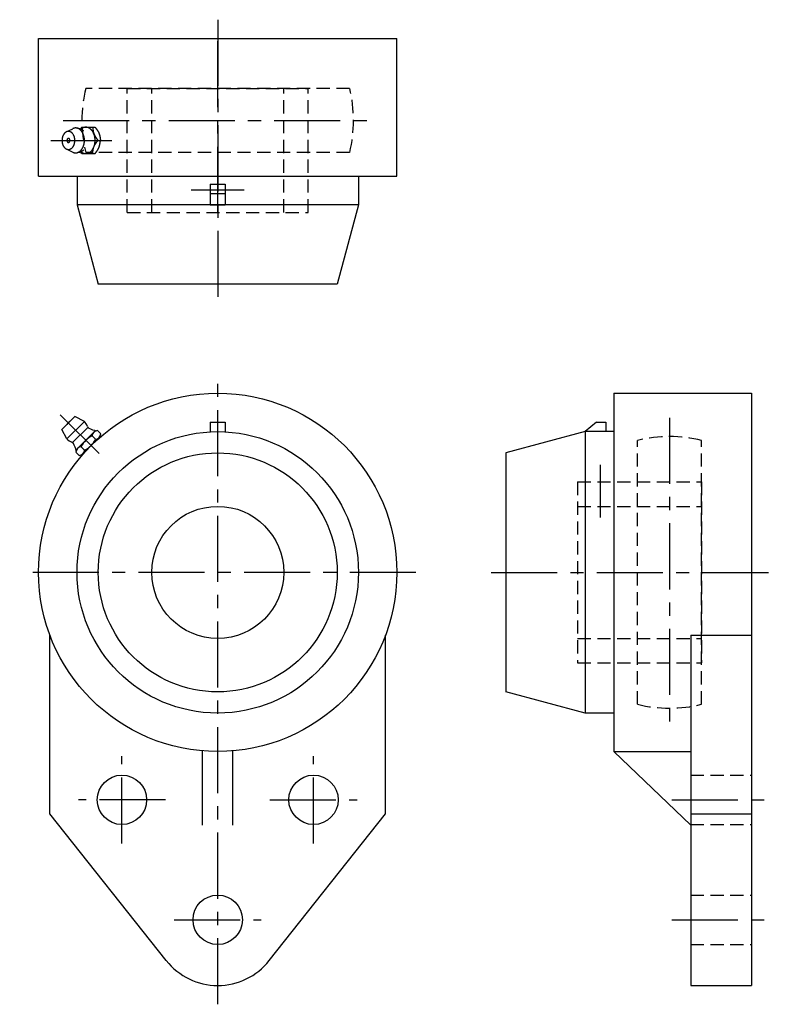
# Model space of a CAD drawing. Extents: x -52 to 146, y -114 to 146.
import ezdxf

# ---------------------------------------------------------------- set-up
doc = ezdxf.new("R2010")
doc.units = 0
doc.header["$LTSCALE"] = 14
doc.header["$MEASUREMENT"] = 0
doc.linetypes.add('CENTER', pattern=[2, 1.25, -0.25, 0.25, -0.25])
doc.linetypes.add('HIDDEN', pattern=[0.375, 0.25, -0.125])
doc.layers.get('0').update_dxf_attribs({"linetype": 'CONTINUOUS'})
doc.layers.add('CENTER', color=1, linetype='CENTER')
doc.layers.add('HIDDEN', color=3, linetype='HIDDEN')

msp = doc.modelspace()

# ---------------------------------------------------------------- linework, layer by layer
for p, q in [((-47.5, 141.5), (47.5, 141.5)), ((-47.5, 105), (-47.5, 141.5)), ((47.5, 105), (47.5, 141.5)), ((-40.14, 116.76), (-38.45, 117.61)), ((-36.03, 118), (-36.38, 117.54)), ((-36.03, 118), (-32.52, 118)), ((-40.14, 112.24), (-38.45, 111.39)), ((-31.74, 114.5), (-31.09, 114.5)), ((-36.03, 111), (-36.38, 111.46)), ((-36.03, 111), (-32.52, 111)), ((-47.5, 105), (47.5, 105)), ((-37.3, 105), (-37.3, 97.4)), ((37.3, 105), (37.3, 97.4)), ((-2, 102.9), (-2, 97.42)), ((-2, 102.9), (2, 102.9)), ((2, 102.9), (2, 97.42)), ((-2, 100.4), (2, 100.4)), ((37.3, 97.4), (-37.3, 97.4)), ((-37.3, 97.4), (-31.67, 76.4)), ((-2, 97.42), (2, 97.42)), ((37.3, 97.4), (31.67, 76.4)), ((31.67, 76.4), (-31.67, 76.4)), ((105, 47.5), (141.5, 47.5)), ((105, 47.5), (105, -47.5)), ((141.5, 47.5), (141.5, -109.5)), ((-41.3, 37.9), (-37.9, 41.3)), ((-40.02, 35.36), (-35.36, 40.02)), ((-35.36, 40.02), (-37.9, 41.3)), ((-2, 39.8), (-2, 37.25)), ((-2, 39.8), (2, 39.8)), ((2, 39.8), (2, 37.25)), ((100.4, 39.8), (97.42, 37.3)), ((100.4, 39.8), (102.9, 39.8)), ((102.9, 39.8), (102.9, 37.3)), ((-40.02, 35.36), (-41.3, 37.9)), ((-34.47, 38.43), (-38.43, 34.47)), ((-37.15, 32.86), (-32.86, 37.15)), ((-31.88, 37.6), (-30.99, 36.71)), ((97.4, 37.3), (76.4, 31.67)), ((105, 37.3), (97.4, 37.3)), ((97.4, 37.3), (97.4, -37.3)), ((-31.44, 35.73), (-35.73, 31.44)), ((-33.31, 36.17), (-32.42, 35.28)), ((-36.71, 30.99), (-37.6, 31.88)), ((-36.17, 33.31), (-35.28, 32.42)), ((76.4, 31.67), (76.4, -31.67)), ((-44.5, -64), (-44.5, -16.61)), ((44.5, -64), (44.5, -16.61)), ((125.4, -16.61), (125.4, -109.5)), ((125.4, -16.61), (141.5, -16.61)), ((97.4, -37.3), (76.4, -31.67)), ((105, -37.3), (97.4, -37.3)), ((-4, -67), (-4, -47.33)), ((4, -67), (4, -47.33)), ((105, -47.5), (125.4, -47.5)), ((125.4, -67), (105, -47.5)), ((-13.63, -102.91), (-44.5, -64)), ((13.63, -102.91), (44.5, -64)), ((125.4, -64), (141.5, -64)), ((125.4, -109.5), (141.5, -109.5))]:
    msp.add_line(p, q)
for points in [[(-38.45, 111.39, 0), (-38.38, 111.36, 0), (-38.31, 111.33, 0), (-38.25, 111.3, 0), (-38.18, 111.28, 0), (-38.11, 111.26, 0), (-38.04, 111.24, 0), (-37.97, 111.23, 0), (-37.9, 111.22, 0), (-37.83, 111.21, 0), (-37.76, 111.2, 0), (-37.7, 111.2, 0), (-37.63, 111.2, 0), (-37.56, 111.2, 0), (-37.49, 111.21, 0), (-37.42, 111.22, 0), (-37.35, 111.23, 0), (-37.28, 111.25, 0), (-37.21, 111.26, 0), (-37.14, 111.28, 0), (-37.07, 111.31, 0), (-37.01, 111.34, 0), (-36.94, 111.36, 0), (-36.88, 111.4, 0), (-36.81, 111.43, 0), (-36.75, 111.47, 0), (-36.68, 111.51, 0), (-36.62, 111.55, 0), (-36.56, 111.6, 0), (-36.5, 111.65, 0), (-36.44, 111.7, 0), (-36.38, 111.75, 0), (-36.32, 111.81, 0), (-36.26, 111.86, 0), (-36.21, 111.92, 0), (-36.16, 111.99, 0), (-36.1, 112.05, 0), (-36.05, 112.12, 0), (-36, 112.19, 0), (-35.96, 112.26, 0), (-35.91, 112.33, 0), (-35.86, 112.41, 0), (-35.82, 112.49, 0), (-35.78, 112.56, 0), (-35.74, 112.64, 0), (-35.7, 112.73, 0), (-35.66, 112.81, 0), (-35.63, 112.9, 0), (-35.6, 112.98, 0), (-35.57, 113.07, 0), (-35.54, 113.16, 0), (-35.51, 113.25, 0), (-35.48, 113.34, 0), (-35.46, 113.44, 0), (-35.44, 113.53, 0), (-35.42, 113.62, 0), (-35.4, 113.72, 0), (-35.39, 113.82, 0), (-35.37, 113.91, 0), (-35.36, 114.01, 0), (-35.35, 114.11, 0), (-35.34, 114.2, 0), (-35.34, 114.3, 0), (-35.34, 114.4, 0), (-35.33, 114.5, 0), (-35.34, 114.6, 0), (-35.34, 114.7, 0), (-35.34, 114.8, 0), (-35.35, 114.89, 0), (-35.36, 114.99, 0), (-35.37, 115.09, 0), (-35.39, 115.18, 0), (-35.4, 115.28, 0), (-35.42, 115.38, 0), (-35.44, 115.47, 0), (-35.46, 115.56, 0), (-35.48, 115.66, 0), (-35.51, 115.75, 0), (-35.54, 115.84, 0), (-35.57, 115.93, 0), (-35.6, 116.02, 0), (-35.63, 116.1, 0), (-35.66, 116.19, 0), (-35.7, 116.27, 0), (-35.74, 116.36, 0), (-35.78, 116.44, 0), (-35.82, 116.51, 0), (-35.86, 116.59, 0), (-35.91, 116.67, 0), (-35.96, 116.74, 0), (-36, 116.81, 0), (-36.05, 116.88, 0), (-36.1, 116.95, 0), (-36.16, 117.01, 0), (-36.21, 117.08, 0), (-36.26, 117.14, 0), (-36.32, 117.19, 0), (-36.38, 117.25, 0), (-36.44, 117.3, 0), (-36.5, 117.35, 0), (-36.56, 117.4, 0), (-36.62, 117.45, 0), (-36.68, 117.49, 0), (-36.75, 117.53, 0), (-36.81, 117.57, 0), (-36.88, 117.6, 0), (-36.94, 117.64, 0), (-37.01, 117.66, 0), (-37.07, 117.69, 0), (-37.14, 117.72, 0), (-37.21, 117.74, 0), (-37.28, 117.75, 0), (-37.35, 117.77, 0), (-37.42, 117.78, 0), (-37.49, 117.79, 0), (-37.56, 117.8, 0), (-37.63, 117.8, 0), (-37.7, 117.8, 0), (-37.76, 117.8, 0), (-37.83, 117.79, 0), (-37.9, 117.78, 0), (-37.97, 117.77, 0), (-38.04, 117.76, 0), (-38.11, 117.74, 0), (-38.18, 117.72, 0), (-38.25, 117.7, 0), (-38.31, 117.67, 0), (-38.38, 117.64, 0), (-38.45, 117.61, 0)], [(-36.27, 111.51, 0), (-36.2, 111.45, 0), (-36.13, 111.4, 0), (-36.05, 111.35, 0), (-35.98, 111.3, 0), (-35.9, 111.25, 0), (-35.83, 111.21, 0), (-35.75, 111.17, 0), (-35.67, 111.14, 0), (-35.59, 111.11, 0), (-35.51, 111.08, 0), (-35.43, 111.06, 0), (-35.35, 111.04, 0), (-35.27, 111.02, 0), (-35.19, 111.01, 0), (-35.11, 111, 0), (-35.03, 111, 0), (-34.94, 111, 0), (-34.86, 111, 0), (-34.78, 111.01, 0), (-34.7, 111.02, 0), (-34.62, 111.04, 0), (-34.54, 111.06, 0), (-34.46, 111.08, 0), (-34.38, 111.11, 0), (-34.3, 111.14, 0), (-34.22, 111.17, 0), (-34.14, 111.21, 0), (-34.06, 111.25, 0), (-33.99, 111.29, 0), (-33.91, 111.34, 0), (-33.84, 111.39, 0), (-33.77, 111.45, 0), (-33.7, 111.51, 0), (-33.63, 111.57, 0), (-33.56, 111.63, 0), (-33.5, 111.7, 0), (-33.43, 111.77, 0), (-33.37, 111.85, 0), (-33.31, 111.92, 0), (-33.25, 112, 0), (-33.19, 112.09, 0), (-33.13, 112.17, 0), (-33.08, 112.26, 0), (-33.03, 112.35, 0), (-32.98, 112.44, 0), (-32.93, 112.54, 0), (-32.89, 112.63, 0), (-32.85, 112.73, 0), (-32.81, 112.83, 0), (-32.77, 112.94, 0), (-32.73, 113.04, 0), (-32.7, 113.15, 0), (-32.67, 113.25, 0), (-32.64, 113.36, 0), (-32.62, 113.47, 0), (-32.59, 113.58, 0), (-32.57, 113.7, 0), (-32.56, 113.81, 0), (-32.54, 113.92, 0), (-32.53, 114.04, 0), (-32.52, 114.15, 0), (-32.51, 114.27, 0), (-32.51, 114.38, 0), (-32.51, 114.5, 0), (-32.51, 114.62, 0), (-32.51, 114.73, 0), (-32.52, 114.85, 0), (-32.53, 114.96, 0), (-32.54, 115.08, 0), (-32.56, 115.19, 0), (-32.57, 115.3, 0), (-32.59, 115.42, 0), (-32.62, 115.53, 0), (-32.64, 115.64, 0), (-32.67, 115.75, 0), (-32.7, 115.85, 0), (-32.73, 115.96, 0), (-32.77, 116.06, 0), (-32.81, 116.17, 0), (-32.85, 116.27, 0), (-32.89, 116.37, 0), (-32.93, 116.46, 0), (-32.98, 116.56, 0), (-33.03, 116.65, 0), (-33.08, 116.74, 0), (-33.13, 116.83, 0), (-33.19, 116.91, 0), (-33.25, 117, 0), (-33.31, 117.08, 0), (-33.37, 117.15, 0), (-33.43, 117.23, 0), (-33.5, 117.3, 0), (-33.56, 117.37, 0), (-33.63, 117.43, 0), (-33.7, 117.49, 0), (-33.77, 117.55, 0), (-33.84, 117.61, 0), (-33.91, 117.66, 0), (-33.99, 117.71, 0), (-34.06, 117.75, 0), (-34.14, 117.79, 0), (-34.22, 117.83, 0), (-34.3, 117.86, 0), (-34.38, 117.89, 0), (-34.46, 117.92, 0), (-34.54, 117.94, 0), (-34.62, 117.96, 0), (-34.7, 117.98, 0), (-34.78, 117.99, 0), (-34.86, 118, 0), (-34.94, 118, 0), (-35.03, 118, 0), (-35.11, 118, 0), (-35.19, 117.99, 0), (-35.27, 117.98, 0), (-35.35, 117.96, 0), (-35.43, 117.94, 0), (-35.51, 117.92, 0), (-35.59, 117.89, 0), (-35.67, 117.86, 0), (-35.75, 117.83, 0), (-35.83, 117.79, 0), (-35.9, 117.75, 0), (-35.98, 117.7, 0), (-36.05, 117.65, 0), (-36.13, 117.6, 0), (-36.2, 117.55, 0), (-36.27, 117.49, 0)], [(-33.17, 118, 0), (-33.17, 117.98, 0), (-33.16, 117.95, 0), (-33.16, 117.93, 0), (-33.16, 117.9, 0), (-33.16, 117.88, 0), (-33.15, 117.85, 0), (-33.15, 117.83, 0), (-33.15, 117.8, 0), (-33.14, 117.78, 0), (-33.14, 117.75, 0), (-33.14, 117.73, 0), (-33.14, 117.71, 0), (-33.13, 117.68, 0), (-33.13, 117.66, 0), (-33.13, 117.63, 0), (-33.12, 117.61, 0), (-33.12, 117.58, 0), (-33.12, 117.56, 0), (-33.11, 117.53, 0), (-33.11, 117.51, 0), (-33.11, 117.49, 0), (-33.1, 117.46, 0), (-33.1, 117.44, 0), (-33.1, 117.41, 0), (-33.09, 117.39, 0), (-33.09, 117.36, 0), (-33.09, 117.34, 0), (-33.08, 117.32, 0), (-33.08, 117.29, 0), (-33.08, 117.27, 0), (-33.07, 117.24, 0), (-33.07, 117.22, 0), (-33.06, 117.2, 0), (-33.06, 117.17, 0), (-33.06, 117.15, 0), (-33.05, 117.12, 0), (-33.05, 117.1, 0), (-33.04, 117.08, 0), (-33.04, 117.05, 0), (-33.04, 117.03, 0), (-33.03, 117, 0), (-33.03, 116.98, 0), (-33.02, 116.96, 0), (-33.02, 116.93, 0), (-33.01, 116.91, 0), (-33.01, 116.88, 0), (-33, 116.86, 0), (-33, 116.84, 0), (-32.99, 116.81, 0), (-32.99, 116.79, 0), (-32.98, 116.77, 0), (-32.98, 116.74, 0), (-32.97, 116.72, 0), (-32.97, 116.7, 0), (-32.96, 116.67, 0), (-32.95, 116.65, 0), (-32.95, 116.63, 0), (-32.94, 116.6, 0), (-32.94, 116.58, 0), (-32.93, 116.56, 0), (-32.92, 116.53, 0), (-32.92, 116.51, 0), (-32.91, 116.49, 0), (-32.9, 116.47, 0), (-32.9, 116.44, 0), (-32.89, 116.42, 0), (-32.88, 116.4, 0), (-32.87, 116.37, 0), (-32.87, 116.35, 0), (-32.86, 116.33, 0), (-32.85, 116.31, 0), (-32.84, 116.28, 0), (-32.84, 116.26, 0), (-32.83, 116.24, 0), (-32.82, 116.22, 0), (-32.81, 116.19, 0), (-32.8, 116.17, 0), (-32.79, 116.15, 0), (-32.79, 116.13, 0), (-32.78, 116.11, 0), (-32.77, 116.08, 0), (-32.76, 116.06, 0), (-32.75, 116.04, 0), (-32.74, 116.02, 0), (-32.73, 116, 0), (-32.72, 115.98, 0), (-32.71, 115.95, 0), (-32.7, 115.93, 0), (-32.69, 115.91, 0), (-32.68, 115.89, 0), (-32.67, 115.87, 0), (-32.66, 115.85, 0), (-32.65, 115.83, 0), (-32.64, 115.8, 0), (-32.62, 115.78, 0), (-32.61, 115.76, 0), (-32.6, 115.74, 0), (-32.59, 115.72, 0), (-32.58, 115.7, 0), (-32.57, 115.68, 0), (-32.56, 115.66, 0), (-32.54, 115.64, 0), (-32.53, 115.62, 0), (-32.52, 115.59, 0), (-32.51, 115.57, 0), (-32.49, 115.55, 0), (-32.48, 115.53, 0), (-32.47, 115.51, 0), (-32.46, 115.49, 0), (-32.44, 115.47, 0), (-32.43, 115.45, 0), (-32.42, 115.43, 0), (-32.41, 115.41, 0), (-32.39, 115.39, 0), (-32.38, 115.37, 0), (-32.37, 115.35, 0), (-32.35, 115.33, 0), (-32.34, 115.31, 0), (-32.33, 115.29, 0), (-32.31, 115.27, 0), (-32.3, 115.25, 0), (-32.28, 115.23, 0), (-32.27, 115.21, 0), (-32.26, 115.19, 0), (-32.24, 115.17, 0), (-32.23, 115.15, 0), (-32.21, 115.13, 0), (-32.2, 115.11, 0), (-32.19, 115.09, 0), (-32.17, 115.07, 0), (-32.16, 115.05, 0), (-32.14, 115.03, 0), (-32.13, 115.01, 0), (-32.11, 114.99, 0), (-32.1, 114.97, 0), (-32.09, 114.95, 0), (-32.07, 114.93, 0), (-32.06, 114.91, 0), (-32.04, 114.89, 0), (-32.03, 114.87, 0), (-32.01, 114.85, 0), (-32, 114.83, 0), (-31.98, 114.81, 0), (-31.97, 114.79, 0), (-31.95, 114.77, 0), (-31.94, 114.75, 0), (-31.92, 114.73, 0), (-31.91, 114.71, 0), (-31.89, 114.7, 0), (-31.88, 114.68, 0), (-31.86, 114.66, 0), (-31.85, 114.64, 0), (-31.83, 114.62, 0), (-31.82, 114.6, 0), (-31.8, 114.58, 0), (-31.79, 114.56, 0), (-31.77, 114.54, 0), (-31.76, 114.52, 0), (-31.74, 114.5, 0)], [(-32.52, 118, 0), (-32.51, 117.98, 0), (-32.49, 117.96, 0), (-32.48, 117.94, 0), (-32.46, 117.92, 0), (-32.45, 117.9, 0), (-32.43, 117.88, 0), (-32.42, 117.86, 0), (-32.4, 117.84, 0), (-32.39, 117.82, 0), (-32.37, 117.8, 0), (-32.36, 117.79, 0), (-32.34, 117.77, 0), (-32.33, 117.75, 0), (-32.31, 117.73, 0), (-32.3, 117.71, 0), (-32.28, 117.69, 0), (-32.27, 117.67, 0), (-32.25, 117.65, 0), (-32.24, 117.63, 0), (-32.22, 117.61, 0), (-32.21, 117.59, 0), (-32.19, 117.57, 0), (-32.18, 117.55, 0), (-32.16, 117.53, 0), (-32.15, 117.51, 0), (-32.13, 117.49, 0), (-32.12, 117.47, 0), (-32.1, 117.45, 0), (-32.09, 117.43, 0), (-32.08, 117.41, 0), (-32.06, 117.39, 0), (-32.05, 117.37, 0), (-32.03, 117.35, 0), (-32.02, 117.33, 0), (-32.01, 117.31, 0), (-31.99, 117.29, 0), (-31.98, 117.27, 0), (-31.96, 117.25, 0), (-31.95, 117.23, 0), (-31.94, 117.21, 0), (-31.92, 117.19, 0), (-31.91, 117.17, 0), (-31.9, 117.15, 0), (-31.88, 117.13, 0), (-31.87, 117.11, 0), (-31.86, 117.09, 0), (-31.84, 117.07, 0), (-31.83, 117.05, 0), (-31.82, 117.03, 0), (-31.8, 117.01, 0), (-31.79, 116.99, 0), (-31.78, 116.97, 0), (-31.77, 116.95, 0), (-31.75, 116.93, 0), (-31.74, 116.91, 0), (-31.73, 116.88, 0), (-31.72, 116.86, 0), (-31.71, 116.84, 0), (-31.69, 116.82, 0), (-31.68, 116.8, 0), (-31.67, 116.78, 0), (-31.66, 116.76, 0), (-31.65, 116.74, 0), (-31.64, 116.72, 0), (-31.63, 116.7, 0), (-31.62, 116.67, 0), (-31.6, 116.65, 0), (-31.59, 116.63, 0), (-31.58, 116.61, 0), (-31.57, 116.59, 0), (-31.56, 116.57, 0), (-31.55, 116.55, 0), (-31.54, 116.52, 0), (-31.53, 116.5, 0), (-31.52, 116.48, 0), (-31.51, 116.46, 0), (-31.5, 116.44, 0), (-31.49, 116.42, 0), (-31.49, 116.39, 0), (-31.48, 116.37, 0), (-31.47, 116.35, 0), (-31.46, 116.33, 0), (-31.45, 116.31, 0), (-31.44, 116.28, 0), (-31.43, 116.26, 0), (-31.43, 116.24, 0), (-31.42, 116.22, 0), (-31.41, 116.19, 0), (-31.4, 116.17, 0), (-31.39, 116.15, 0), (-31.39, 116.13, 0), (-31.38, 116.1, 0), (-31.37, 116.08, 0), (-31.37, 116.06, 0), (-31.36, 116.03, 0), (-31.35, 116.01, 0), (-31.35, 115.99, 0), (-31.34, 115.97, 0), (-31.33, 115.94, 0), (-31.33, 115.92, 0), (-31.32, 115.9, 0), (-31.31, 115.87, 0), (-31.31, 115.85, 0), (-31.3, 115.83, 0), (-31.3, 115.8, 0), (-31.29, 115.78, 0), (-31.29, 115.76, 0), (-31.28, 115.73, 0), (-31.27, 115.71, 0), (-31.27, 115.69, 0), (-31.26, 115.66, 0), (-31.26, 115.64, 0), (-31.25, 115.62, 0), (-31.25, 115.59, 0), (-31.24, 115.57, 0), (-31.24, 115.54, 0), (-31.24, 115.52, 0), (-31.23, 115.5, 0), (-31.23, 115.47, 0), (-31.22, 115.45, 0), (-31.22, 115.42, 0), (-31.21, 115.4, 0), (-31.21, 115.38, 0), (-31.21, 115.35, 0), (-31.2, 115.33, 0), (-31.2, 115.3, 0), (-31.19, 115.28, 0), (-31.19, 115.26, 0), (-31.19, 115.23, 0), (-31.18, 115.21, 0), (-31.18, 115.18, 0), (-31.18, 115.16, 0), (-31.17, 115.14, 0), (-31.17, 115.11, 0), (-31.16, 115.09, 0), (-31.16, 115.06, 0), (-31.16, 115.04, 0), (-31.15, 115.01, 0), (-31.15, 114.99, 0), (-31.15, 114.97, 0), (-31.15, 114.94, 0), (-31.14, 114.92, 0), (-31.14, 114.89, 0), (-31.14, 114.87, 0), (-31.13, 114.84, 0), (-31.13, 114.82, 0), (-31.13, 114.79, 0), (-31.12, 114.77, 0), (-31.12, 114.75, 0), (-31.12, 114.72, 0), (-31.12, 114.7, 0), (-31.11, 114.67, 0), (-31.11, 114.65, 0), (-31.11, 114.62, 0), (-31.1, 114.6, 0), (-31.1, 114.57, 0), (-31.1, 114.55, 0), (-31.1, 114.52, 0), (-31.09, 114.5, 0)], [(-39.58, 112.1, 0), (-39.49, 112.1, 0), (-39.41, 112.11, 0), (-39.33, 112.13, 0), (-39.25, 112.15, 0), (-39.17, 112.17, 0), (-39.08, 112.2, 0), (-39.01, 112.24, 0), (-38.93, 112.28, 0), (-38.85, 112.33, 0), (-38.78, 112.38, 0), (-38.71, 112.44, 0), (-38.63, 112.5, 0), (-38.57, 112.57, 0), (-38.5, 112.64, 0), (-38.44, 112.72, 0), (-38.38, 112.8, 0), (-38.32, 112.89, 0), (-38.27, 112.98, 0), (-38.21, 113.07, 0), (-38.17, 113.17, 0), (-38.12, 113.27, 0), (-38.08, 113.37, 0), (-38.04, 113.47, 0), (-38.01, 113.58, 0), (-37.98, 113.69, 0), (-37.95, 113.8, 0), (-37.93, 113.92, 0), (-37.91, 114.03, 0), (-37.9, 114.15, 0), (-37.89, 114.26, 0), (-37.88, 114.38, 0), (-37.88, 114.5, 0), (-37.88, 114.62, 0), (-37.89, 114.74, 0), (-37.9, 114.85, 0), (-37.91, 114.97, 0), (-37.93, 115.08, 0), (-37.95, 115.2, 0), (-37.98, 115.31, 0), (-38.01, 115.42, 0), (-38.04, 115.53, 0), (-38.08, 115.63, 0), (-38.12, 115.73, 0), (-38.17, 115.83, 0), (-38.21, 115.93, 0), (-38.27, 116.02, 0), (-38.32, 116.11, 0), (-38.38, 116.2, 0), (-38.44, 116.28, 0), (-38.5, 116.36, 0), (-38.57, 116.43, 0), (-38.63, 116.5, 0), (-38.71, 116.56, 0), (-38.78, 116.62, 0), (-38.85, 116.67, 0), (-38.93, 116.72, 0), (-39.01, 116.76, 0), (-39.08, 116.8, 0), (-39.17, 116.83, 0), (-39.25, 116.85, 0), (-39.33, 116.87, 0), (-39.41, 116.89, 0), (-39.49, 116.9, 0), (-39.58, 116.9, 0), (-39.66, 116.9, 0), (-39.74, 116.89, 0), (-39.83, 116.87, 0), (-39.91, 116.85, 0), (-39.99, 116.83, 0), (-40.07, 116.8, 0), (-40.15, 116.76, 0), (-40.23, 116.72, 0), (-40.3, 116.67, 0), (-40.38, 116.62, 0), (-40.45, 116.56, 0), (-40.52, 116.5, 0), (-40.59, 116.43, 0), (-40.65, 116.36, 0), (-40.72, 116.28, 0), (-40.78, 116.2, 0), (-40.84, 116.11, 0), (-40.89, 116.02, 0), (-40.94, 115.93, 0), (-40.99, 115.83, 0), (-41.03, 115.73, 0), (-41.07, 115.63, 0), (-41.11, 115.53, 0), (-41.15, 115.42, 0), (-41.18, 115.31, 0), (-41.2, 115.2, 0), (-41.22, 115.08, 0), (-41.24, 114.97, 0), (-41.26, 114.85, 0), (-41.27, 114.74, 0), (-41.27, 114.62, 0), (-41.27, 114.5, 0), (-41.27, 114.38, 0), (-41.27, 114.26, 0), (-41.26, 114.15, 0), (-41.24, 114.03, 0), (-41.22, 113.92, 0), (-41.2, 113.8, 0), (-41.18, 113.69, 0), (-41.15, 113.58, 0), (-41.11, 113.47, 0), (-41.07, 113.37, 0), (-41.03, 113.27, 0), (-40.99, 113.17, 0), (-40.94, 113.07, 0), (-40.89, 112.98, 0), (-40.84, 112.89, 0), (-40.78, 112.8, 0), (-40.72, 112.72, 0), (-40.65, 112.64, 0), (-40.59, 112.57, 0), (-40.52, 112.5, 0), (-40.45, 112.44, 0), (-40.38, 112.38, 0), (-40.3, 112.33, 0), (-40.23, 112.28, 0), (-40.15, 112.24, 0), (-40.07, 112.2, 0), (-39.99, 112.17, 0), (-39.91, 112.15, 0), (-39.83, 112.13, 0), (-39.74, 112.11, 0), (-39.66, 112.1, 0), (-39.58, 112.1, 0)], [(-39.58, 113.95, 0), (-39.56, 113.95, 0), (-39.54, 113.95, 0), (-39.52, 113.95, 0), (-39.5, 113.96, 0), (-39.48, 113.96, 0), (-39.46, 113.97, 0), (-39.45, 113.98, 0), (-39.43, 113.99, 0), (-39.41, 114, 0), (-39.39, 114.01, 0), (-39.38, 114.02, 0), (-39.36, 114.04, 0), (-39.34, 114.05, 0), (-39.33, 114.07, 0), (-39.31, 114.09, 0), (-39.3, 114.11, 0), (-39.29, 114.13, 0), (-39.27, 114.15, 0), (-39.26, 114.17, 0), (-39.25, 114.19, 0), (-39.24, 114.21, 0), (-39.23, 114.24, 0), (-39.22, 114.26, 0), (-39.22, 114.29, 0), (-39.21, 114.31, 0), (-39.2, 114.34, 0), (-39.2, 114.37, 0), (-39.19, 114.39, 0), (-39.19, 114.42, 0), (-39.19, 114.45, 0), (-39.19, 114.47, 0), (-39.19, 114.5, 0), (-39.19, 114.53, 0), (-39.19, 114.55, 0), (-39.19, 114.58, 0), (-39.19, 114.61, 0), (-39.2, 114.63, 0), (-39.2, 114.66, 0), (-39.21, 114.69, 0), (-39.22, 114.71, 0), (-39.22, 114.74, 0), (-39.23, 114.76, 0), (-39.24, 114.79, 0), (-39.25, 114.81, 0), (-39.26, 114.83, 0), (-39.27, 114.85, 0), (-39.29, 114.87, 0), (-39.3, 114.89, 0), (-39.31, 114.91, 0), (-39.33, 114.93, 0), (-39.34, 114.95, 0), (-39.36, 114.96, 0), (-39.38, 114.98, 0), (-39.39, 114.99, 0), (-39.41, 115, 0), (-39.43, 115.01, 0), (-39.45, 115.02, 0), (-39.46, 115.03, 0), (-39.48, 115.04, 0), (-39.5, 115.04, 0), (-39.52, 115.05, 0), (-39.54, 115.05, 0), (-39.56, 115.05, 0), (-39.58, 115.05, 0), (-39.6, 115.05, 0), (-39.62, 115.05, 0), (-39.64, 115.05, 0), (-39.65, 115.04, 0), (-39.67, 115.04, 0), (-39.69, 115.03, 0), (-39.71, 115.02, 0), (-39.73, 115.01, 0), (-39.75, 115, 0), (-39.76, 114.99, 0), (-39.78, 114.98, 0), (-39.8, 114.96, 0), (-39.81, 114.95, 0), (-39.83, 114.93, 0), (-39.84, 114.91, 0), (-39.85, 114.89, 0), (-39.87, 114.87, 0), (-39.88, 114.85, 0), (-39.89, 114.83, 0), (-39.9, 114.81, 0), (-39.91, 114.79, 0), (-39.92, 114.76, 0), (-39.93, 114.74, 0), (-39.94, 114.71, 0), (-39.95, 114.69, 0), (-39.95, 114.66, 0), (-39.96, 114.63, 0), (-39.96, 114.61, 0), (-39.97, 114.58, 0), (-39.97, 114.55, 0), (-39.97, 114.53, 0), (-39.97, 114.5, 0), (-39.97, 114.47, 0), (-39.97, 114.45, 0), (-39.97, 114.42, 0), (-39.96, 114.39, 0), (-39.96, 114.37, 0), (-39.95, 114.34, 0), (-39.95, 114.31, 0), (-39.94, 114.29, 0), (-39.93, 114.26, 0), (-39.92, 114.24, 0), (-39.91, 114.21, 0), (-39.9, 114.19, 0), (-39.89, 114.17, 0), (-39.88, 114.15, 0), (-39.87, 114.13, 0), (-39.85, 114.11, 0), (-39.84, 114.09, 0), (-39.83, 114.07, 0), (-39.81, 114.05, 0), (-39.8, 114.04, 0), (-39.78, 114.02, 0), (-39.76, 114.01, 0), (-39.75, 114, 0), (-39.73, 113.99, 0), (-39.71, 113.98, 0), (-39.69, 113.97, 0), (-39.67, 113.96, 0), (-39.65, 113.96, 0), (-39.64, 113.95, 0), (-39.62, 113.95, 0), (-39.6, 113.95, 0), (-39.58, 113.95, 0)], [(-33.17, 111, 0), (-33.17, 111.02, 0), (-33.16, 111.05, 0), (-33.16, 111.07, 0), (-33.16, 111.1, 0), (-33.16, 111.12, 0), (-33.15, 111.15, 0), (-33.15, 111.17, 0), (-33.15, 111.2, 0), (-33.14, 111.22, 0), (-33.14, 111.25, 0), (-33.14, 111.27, 0), (-33.14, 111.29, 0), (-33.13, 111.32, 0), (-33.13, 111.34, 0), (-33.13, 111.37, 0), (-33.12, 111.39, 0), (-33.12, 111.42, 0), (-33.12, 111.44, 0), (-33.11, 111.47, 0), (-33.11, 111.49, 0), (-33.11, 111.51, 0), (-33.1, 111.54, 0), (-33.1, 111.56, 0), (-33.1, 111.59, 0), (-33.09, 111.61, 0), (-33.09, 111.64, 0), (-33.09, 111.66, 0), (-33.08, 111.68, 0), (-33.08, 111.71, 0), (-33.08, 111.73, 0), (-33.07, 111.76, 0), (-33.07, 111.78, 0), (-33.06, 111.8, 0), (-33.06, 111.83, 0), (-33.06, 111.85, 0), (-33.05, 111.88, 0), (-33.05, 111.9, 0), (-33.04, 111.92, 0), (-33.04, 111.95, 0), (-33.04, 111.97, 0), (-33.03, 112, 0), (-33.03, 112.02, 0), (-33.02, 112.04, 0), (-33.02, 112.07, 0), (-33.01, 112.09, 0), (-33.01, 112.12, 0), (-33, 112.14, 0), (-33, 112.16, 0), (-32.99, 112.19, 0), (-32.99, 112.21, 0), (-32.98, 112.23, 0), (-32.98, 112.26, 0), (-32.97, 112.28, 0), (-32.97, 112.3, 0), (-32.96, 112.33, 0), (-32.95, 112.35, 0), (-32.95, 112.37, 0), (-32.94, 112.4, 0), (-32.94, 112.42, 0), (-32.93, 112.44, 0), (-32.92, 112.47, 0), (-32.92, 112.49, 0), (-32.91, 112.51, 0), (-32.9, 112.53, 0), (-32.9, 112.56, 0), (-32.89, 112.58, 0), (-32.88, 112.6, 0), (-32.87, 112.63, 0), (-32.87, 112.65, 0), (-32.86, 112.67, 0), (-32.85, 112.69, 0), (-32.84, 112.72, 0), (-32.84, 112.74, 0), (-32.83, 112.76, 0), (-32.82, 112.78, 0), (-32.81, 112.81, 0), (-32.8, 112.83, 0), (-32.79, 112.85, 0), (-32.79, 112.87, 0), (-32.78, 112.89, 0), (-32.77, 112.92, 0), (-32.76, 112.94, 0), (-32.75, 112.96, 0), (-32.74, 112.98, 0), (-32.73, 113, 0), (-32.72, 113.02, 0), (-32.71, 113.05, 0), (-32.7, 113.07, 0), (-32.69, 113.09, 0), (-32.68, 113.11, 0), (-32.67, 113.13, 0), (-32.66, 113.15, 0), (-32.65, 113.17, 0), (-32.64, 113.2, 0), (-32.62, 113.22, 0), (-32.61, 113.24, 0), (-32.6, 113.26, 0), (-32.59, 113.28, 0), (-32.58, 113.3, 0), (-32.57, 113.32, 0), (-32.56, 113.34, 0), (-32.54, 113.36, 0), (-32.53, 113.38, 0), (-32.52, 113.41, 0), (-32.51, 113.43, 0), (-32.49, 113.45, 0), (-32.48, 113.47, 0), (-32.47, 113.49, 0), (-32.46, 113.51, 0), (-32.44, 113.53, 0), (-32.43, 113.55, 0), (-32.42, 113.57, 0), (-32.41, 113.59, 0), (-32.39, 113.61, 0), (-32.38, 113.63, 0), (-32.37, 113.65, 0), (-32.35, 113.67, 0), (-32.34, 113.69, 0), (-32.33, 113.71, 0), (-32.31, 113.73, 0), (-32.3, 113.75, 0), (-32.28, 113.77, 0), (-32.27, 113.79, 0), (-32.26, 113.81, 0), (-32.24, 113.83, 0), (-32.23, 113.85, 0), (-32.21, 113.87, 0), (-32.2, 113.89, 0), (-32.19, 113.91, 0), (-32.17, 113.93, 0), (-32.16, 113.95, 0), (-32.14, 113.97, 0), (-32.13, 113.99, 0), (-32.11, 114.01, 0), (-32.1, 114.03, 0), (-32.09, 114.05, 0), (-32.07, 114.07, 0), (-32.06, 114.09, 0), (-32.04, 114.11, 0), (-32.03, 114.13, 0), (-32.01, 114.15, 0), (-32, 114.17, 0), (-31.98, 114.19, 0), (-31.97, 114.21, 0), (-31.95, 114.23, 0), (-31.94, 114.25, 0), (-31.92, 114.27, 0), (-31.91, 114.29, 0), (-31.89, 114.3, 0), (-31.88, 114.32, 0), (-31.86, 114.34, 0), (-31.85, 114.36, 0), (-31.83, 114.38, 0), (-31.82, 114.4, 0), (-31.8, 114.42, 0), (-31.79, 114.44, 0), (-31.77, 114.46, 0), (-31.76, 114.48, 0), (-31.74, 114.5, 0)], [(-32.52, 111, 0), (-32.51, 111.02, 0), (-32.49, 111.04, 0), (-32.48, 111.06, 0), (-32.46, 111.08, 0), (-32.45, 111.1, 0), (-32.43, 111.12, 0), (-32.42, 111.14, 0), (-32.4, 111.16, 0), (-32.39, 111.18, 0), (-32.37, 111.2, 0), (-32.36, 111.21, 0), (-32.34, 111.23, 0), (-32.33, 111.25, 0), (-32.31, 111.27, 0), (-32.3, 111.29, 0), (-32.28, 111.31, 0), (-32.27, 111.33, 0), (-32.25, 111.35, 0), (-32.24, 111.37, 0), (-32.22, 111.39, 0), (-32.21, 111.41, 0), (-32.19, 111.43, 0), (-32.18, 111.45, 0), (-32.16, 111.47, 0), (-32.15, 111.49, 0), (-32.13, 111.51, 0), (-32.12, 111.53, 0), (-32.1, 111.55, 0), (-32.09, 111.57, 0), (-32.08, 111.59, 0), (-32.06, 111.61, 0), (-32.05, 111.63, 0), (-32.03, 111.65, 0), (-32.02, 111.67, 0), (-32.01, 111.69, 0), (-31.99, 111.71, 0), (-31.98, 111.73, 0), (-31.96, 111.75, 0), (-31.95, 111.77, 0), (-31.94, 111.79, 0), (-31.92, 111.81, 0), (-31.91, 111.83, 0), (-31.9, 111.85, 0), (-31.88, 111.87, 0), (-31.87, 111.89, 0), (-31.86, 111.91, 0), (-31.84, 111.93, 0), (-31.83, 111.95, 0), (-31.82, 111.97, 0), (-31.8, 111.99, 0), (-31.79, 112.01, 0), (-31.78, 112.03, 0), (-31.77, 112.05, 0), (-31.75, 112.07, 0), (-31.74, 112.09, 0), (-31.73, 112.12, 0), (-31.72, 112.14, 0), (-31.71, 112.16, 0), (-31.69, 112.18, 0), (-31.68, 112.2, 0), (-31.67, 112.22, 0), (-31.66, 112.24, 0), (-31.65, 112.26, 0), (-31.64, 112.28, 0), (-31.63, 112.3, 0), (-31.62, 112.33, 0), (-31.6, 112.35, 0), (-31.59, 112.37, 0), (-31.58, 112.39, 0), (-31.57, 112.41, 0), (-31.56, 112.43, 0), (-31.55, 112.45, 0), (-31.54, 112.48, 0), (-31.53, 112.5, 0), (-31.52, 112.52, 0), (-31.51, 112.54, 0), (-31.5, 112.56, 0), (-31.49, 112.58, 0), (-31.49, 112.61, 0), (-31.48, 112.63, 0), (-31.47, 112.65, 0), (-31.46, 112.67, 0), (-31.45, 112.69, 0), (-31.44, 112.72, 0), (-31.43, 112.74, 0), (-31.43, 112.76, 0), (-31.42, 112.78, 0), (-31.41, 112.81, 0), (-31.4, 112.83, 0), (-31.39, 112.85, 0), (-31.39, 112.87, 0), (-31.38, 112.9, 0), (-31.37, 112.92, 0), (-31.37, 112.94, 0), (-31.36, 112.97, 0), (-31.35, 112.99, 0), (-31.35, 113.01, 0), (-31.34, 113.03, 0), (-31.33, 113.06, 0), (-31.33, 113.08, 0), (-31.32, 113.1, 0), (-31.31, 113.13, 0), (-31.31, 113.15, 0), (-31.3, 113.17, 0), (-31.3, 113.2, 0), (-31.29, 113.22, 0), (-31.29, 113.24, 0), (-31.28, 113.27, 0), (-31.27, 113.29, 0), (-31.27, 113.31, 0), (-31.26, 113.34, 0), (-31.26, 113.36, 0), (-31.25, 113.38, 0), (-31.25, 113.41, 0), (-31.24, 113.43, 0), (-31.24, 113.46, 0), (-31.24, 113.48, 0), (-31.23, 113.5, 0), (-31.23, 113.53, 0), (-31.22, 113.55, 0), (-31.22, 113.58, 0), (-31.21, 113.6, 0), (-31.21, 113.62, 0), (-31.21, 113.65, 0), (-31.2, 113.67, 0), (-31.2, 113.7, 0), (-31.19, 113.72, 0), (-31.19, 113.74, 0), (-31.19, 113.77, 0), (-31.18, 113.79, 0), (-31.18, 113.82, 0), (-31.18, 113.84, 0), (-31.17, 113.86, 0), (-31.17, 113.89, 0), (-31.16, 113.91, 0), (-31.16, 113.94, 0), (-31.16, 113.96, 0), (-31.15, 113.99, 0), (-31.15, 114.01, 0), (-31.15, 114.03, 0), (-31.15, 114.06, 0), (-31.14, 114.08, 0), (-31.14, 114.11, 0), (-31.14, 114.13, 0), (-31.13, 114.16, 0), (-31.13, 114.18, 0), (-31.13, 114.21, 0), (-31.12, 114.23, 0), (-31.12, 114.25, 0), (-31.12, 114.28, 0), (-31.12, 114.3, 0), (-31.11, 114.33, 0), (-31.11, 114.35, 0), (-31.11, 114.38, 0), (-31.1, 114.4, 0), (-31.1, 114.43, 0), (-31.1, 114.45, 0), (-31.1, 114.48, 0), (-31.09, 114.5, 0)]]:
    msp.add_polyline3d(points)
for centre, radius in [((0, 0), 47.5), ((0, 0), 37.3), ((0, 0), 31.67), ((0, 0), 17.5), ((-25.4, -60.3), 6.55), ((25.4, -60.3), 6.55), ((0, -92.1), 6.55)]:
    msp.add_circle(centre, radius)
for centre, radius, start, end in [((-37.67, 114.5), 3.3, 49.2525, 90), ((-37.67, 114.5), 3.3, 270, 310.7475), ((-38.55, 38.55), 1.59, 114.555, 155.445), ((-37.69, 37.69), 3.3, 17.9467, 45), ((-33.79, 38.95), 0.8, 197.9467, 240.2157), ((-31.21, 43.47), 6, 240.2157, 260.6802), ((-31.75, 36.04), 1.56, 94.7398, 175.2602), ((-32.55, 36.84), 1.56, 274.7398, 355.2602), ((-37.69, 37.69), 3.3, 225, 252.0533), ((-38.95, 33.79), 0.8, 29.7843, 72.0533), ((-43.47, 31.21), 6, 9.3198, 29.7843), ((-30.97, 30.97), 5.7, 114.2291, 155.7709), ((-37.62, 37.62), 5.7, 294.2291, 335.7709), ((-36.04, 31.75), 1.56, 94.7398, 175.2602), ((-36.84, 32.55), 1.56, 274.7398, 355.2602), ((0, -92.1), 17.4, 218.4232, 321.5768)]:
    msp.add_arc(centre, radius, start, end)
at = {"layer": 'CENTER'}
for p, q in [((0, 146.5), (0, 72.5)), ((0, 95.3), (0, 144.1)), ((-41, 119.8), (41, 119.8)), ((-44.28, 114.5), (-28.11, 114.5)), ((-7, 101.4), (7, 101.4)), ((0, -114.5), (0, 52.5)), ((-31.47, 31.47), (-41.79, 41.79)), ((119.8, 41), (119.8, -41)), ((101.4, 28.5), (101.4, 14.5)), ((52.5, 0), (-52.5, 0)), ((72.5, 0), (146.5, 0)), ((-25.4, -71.85), (-25.4, -48.75)), ((25.4, -71.85), (25.4, -48.75)), ((-13.85, -60.3), (-36.95, -60.3)), ((13.85, -60.3), (36.95, -60.3)), ((120.4, -60.3), (146.5, -60.3)), ((-11.55, -92.1), (11.55, -92.1)), ((120.4, -92.1), (146.5, -92.1))]:
    msp.add_line(p, q, dxfattribs=at)
at = {"layer": 'HIDDEN'}
for p, q in [((34.98, 128.3), (-34.98, 128.3)), ((-24, 95.4), (-24, 128.3)), ((-24, 128.3), (24, 128.3)), ((-17.5, 95.4), (-17.5, 128.3)), ((17.5, 95.4), (17.5, 128.3)), ((24, 95.4), (24, 128.3)), ((34.98, 111.3), (-34.98, 111.3)), ((-24, 95.4), (24, 95.4)), ((111.3, -34.98), (111.3, 34.98)), ((128.3, -34.98), (128.3, 34.98)), ((95.4, 24), (95.4, -24)), ((95.4, 24), (128.3, 24)), ((128.3, 24), (128.3, -24)), ((95.4, 17.5), (128.3, 17.5)), ((95.4, -17.5), (128.3, -17.5)), ((95.4, -24), (128.3, -24)), ((125.4, -53.75), (141.5, -53.75)), ((125.4, -66.85), (141.5, -66.85)), ((125.4, -85.55), (141.5, -85.55)), ((125.4, -98.65), (141.5, -98.65))]:
    msp.add_line(p, q, dxfattribs=at)
for centre, start, end in [((0, 119.8), 166.3429, 193.6571), ((0, 119.8), 346.3429, 13.6571), ((119.8, 0), 76.3429, 103.6571), ((119.8, 0), 256.3429, 283.6571)]:
    msp.add_arc(centre, 36, start, end, dxfattribs=at)

doc.saveas('drawing.dxf')
